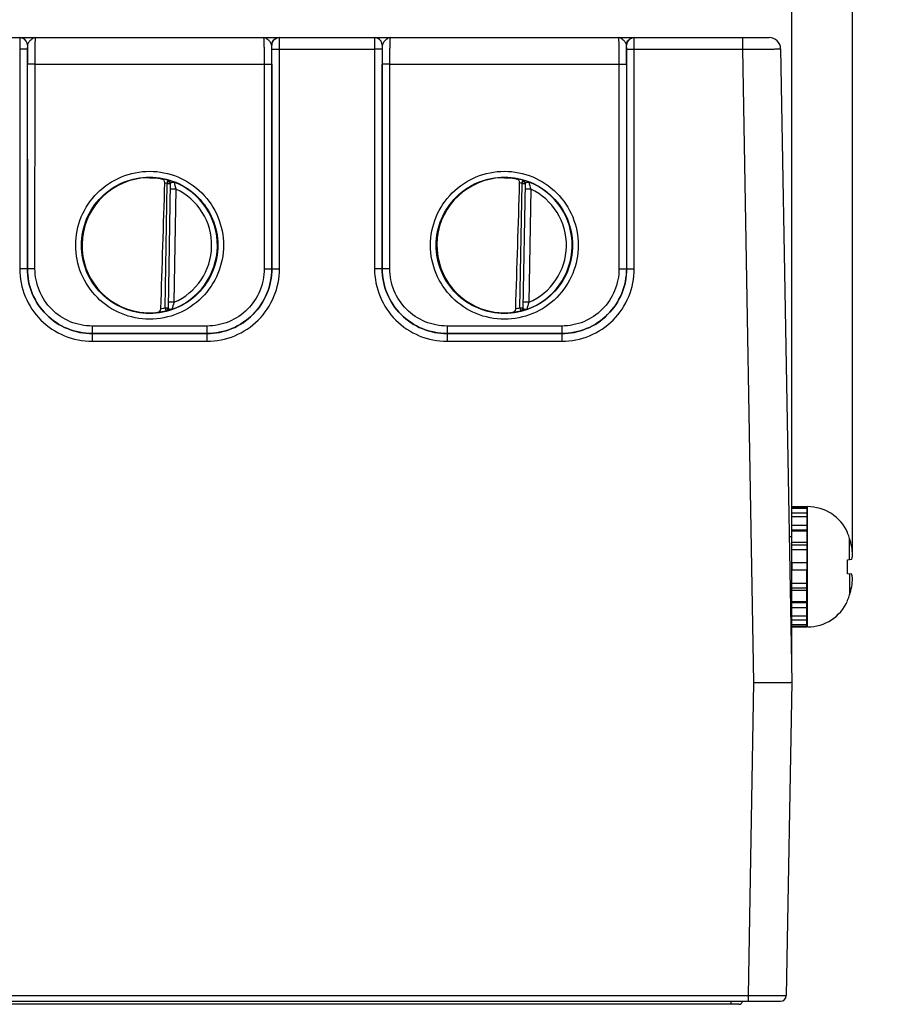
# Model space of a CAD drawing. Header units: inches. Extents: x 0 to 34, y 0 to 22.
# Tile 61 of 117: x 20.3 to 22.5, y 6.4 to 9. Entities that reach past the tile are written whole.
import ezdxf

# ---------------------------------------------------------------- set-up
doc = ezdxf.new("R2010")
doc.units = ezdxf.units.IN
doc.header["$LTSCALE"] = 1.87
doc.header["$MEASUREMENT"] = 0
doc.layers.get('0').update_dxf_attribs({"linetype": 'CONTINUOUS'})
for name, color, linetype in [('02___PRT_ALL_AXES', 7, 'CONTINUOUS'), ('03___PRT_ALL_CURVES', 7, 'CONTINUOUS'), ('06___PRT_ALL_SURFS', 7, 'CONTINUOUS'), ('DIMENSIONS', 7, 'CONTINUOUS')]:
    doc.layers.add(name, color=color, linetype=linetype)
doc.styles.get("Standard").update_dxf_attribs({"font": 'txt', "width": 0.8})
doc.dimstyles.new('DIMSTYLE_1', dxfattribs={"dimtxt": 0.125, "dimasz": 0.18, "dimexe": 0.125, "dimexo": 0.0625, "dimgap": 0.03125, "dimtad": 0, "dimtih": 1, "dimtoh": 1, "dimdsep": 46, "dimtxsty": 'STANDARD', "dimblk": '_FILLED', "dimblk1": '_FILLED', "dimblk2": '_FILLED', "dimcen": 0.09, "dimazin": 2, "dimtp": 0.001, "dimtm": 0.001, "dimtfac": 1, "dimtofl": 0, "dimtmove": 0, "dimatfit": 3, "dimldrblk": '_FILLED', "dimfxl": 1, "dimtolj": 1, "dimarcsym": 0})

# ---------------------------------------------------------------- blocks, each defined once
blk = doc.blocks.new('*D3')
at = {"layer": 'DIMENSIONS', "color": 2, "linetype": 'CONTINUOUS'}
blk.add_line((22.2756, 7.2952), (22.2756, 9.6092), dxfattribs=at)
at = {"layer": 'DIMENSIONS', "color": 2, "linetype": 'CONTINUOUS', "insert": (22.2131, 9.6717), "char_height": 0.125, "width": 1.425, "attachment_point": 1, "rotation": 90, "line_spacing_factor": 0.9}
blk.add_mtext('178.15{\\ftxt.shx;\\W1.000000;\\H0.125000; }[7.014]', dxfattribs=at)
blk = doc.blocks.new('_FILLED')
at = {"color": 0, "linetype": 'BYBLOCK'}
blk.add_solid([(0, 0), (-1, 0.174), (-1, -0.174)], dxfattribs=at)
blk = doc.blocks.new('*D4')
at = {"layer": 'DIMENSIONS', "color": 2, "linetype": 'CONTINUOUS'}
blk.add_line((22.4351, 7.5665), (22.4351, 9.6092), dxfattribs=at)
at = {"layer": 'DIMENSIONS', "color": 2, "linetype": 'CONTINUOUS', "insert": (22.3726, 9.6717), "char_height": 0.125, "width": 1.325, "attachment_point": 1, "rotation": 90, "line_spacing_factor": 0.9}
blk.add_mtext('182.2{\\ftxt.shx;\\W1.000000;\\H0.125000; }[7.173]', dxfattribs=at)

msp = doc.modelspace()

# ---------------------------------------------------------------- linework, layer by layer
at = {"color": 7, "linetype": 'CONTINUOUS'}
for p, q in [((20.0029, 8.9217), (20.2522, 8.9217)), ((20.2522, 8.9217), (20.2521, 8.8914)), ((20.2526, 8.9217), (20.9325, 8.9217)), ((20.2722, 8.9017), (20.2721, 8.8916)), ((20.2726, 8.9017), (20.2722, 8.9017)), ((20.9129, 8.9017), (20.9125, 8.9017)), ((20.9131, 8.8916), (20.9129, 8.9017)), ((20.9329, 8.9217), (21.1822, 8.9217)), ((20.933, 8.8914), (20.9329, 8.9217)), ((21.1822, 8.9217), (21.1821, 8.8914)), ((21.1826, 8.9217), (21.8625, 8.9217)), ((21.2022, 8.9017), (21.2021, 8.8916)), ((21.2026, 8.9017), (21.2022, 8.9017)), ((21.8429, 8.9017), (21.8425, 8.9017)), ((21.8431, 8.8916), (21.8429, 8.9017)), ((21.8629, 8.9217), (22.2166, 8.9217)), ((21.863, 8.8914), (21.8629, 8.9217)), ((22.1466, 8.9217), (22.1466, 8.8914)), ((20.2721, 8.8916), (20.2521, 8.8914)), ((20.2521, 8.8914), (20.2522, 8.316)), ((20.2721, 8.8916), (20.2722, 8.3162)), ((20.913, 8.3162), (20.9131, 8.8916)), ((20.9131, 8.8916), (20.933, 8.8914)), ((20.933, 8.8914), (21.1821, 8.8914)), ((20.933, 8.316), (20.933, 8.8914)), ((21.2021, 8.8916), (21.1821, 8.8914)), ((21.1821, 8.8914), (21.1822, 8.316)), ((21.2021, 8.8916), (21.2022, 8.3162)), ((21.843, 8.3162), (21.8431, 8.8916)), ((21.8431, 8.8916), (21.863, 8.8914)), ((21.863, 8.8914), (22.1466, 8.8914)), ((21.863, 8.316), (21.863, 8.8914)), ((22.1466, 8.8914), (22.1755, 7.2318)), ((22.2466, 8.8922), (22.2756, 7.2327)), ((20.2722, 8.3163), (20.2723, 8.8524)), ((20.2923, 8.8523), (20.2723, 8.8524)), ((20.2922, 8.3161), (20.2923, 8.8523)), ((20.2923, 8.8523), (20.8928, 8.8523)), ((20.8928, 8.8523), (20.9128, 8.8524)), ((20.8928, 8.8523), (20.8929, 8.3161)), ((20.9128, 8.8524), (20.9129, 8.3163)), ((21.2022, 8.3163), (21.2023, 8.8524)), ((21.2223, 8.8523), (21.2023, 8.8524)), ((21.2222, 8.3161), (21.2223, 8.8523)), ((21.2223, 8.8523), (21.8228, 8.8523)), ((21.8228, 8.8523), (21.8428, 8.8524)), ((21.8228, 8.8523), (21.8229, 8.3161)), ((21.8428, 8.8524), (21.8429, 8.3163)), ((20.6382, 8.5394), (20.6406, 8.5478)), ((20.6406, 8.5478), (20.6406, 8.5481)), ((20.6406, 8.5481), (20.6442, 8.5473)), ((20.6469, 8.5396), (20.6412, 8.2133)), ((20.6469, 8.5393), (20.6466, 8.5413)), ((21.5682, 8.5394), (21.5706, 8.5478)), ((21.5706, 8.5478), (21.5706, 8.5481)), ((21.5706, 8.5481), (21.5742, 8.5473)), ((21.5769, 8.5396), (21.5712, 8.2133)), ((21.5769, 8.5393), (21.5766, 8.5413)), ((20.6333, 8.2138), (20.639, 8.5385)), ((20.6446, 8.5384), (20.639, 8.5385)), ((20.6469, 8.5384), (20.6446, 8.5384)), ((20.6616, 8.5248), (20.6466, 8.5251)), ((20.6616, 8.5248), (20.6565, 8.2282)), ((21.5633, 8.2138), (21.569, 8.5385)), ((21.5746, 8.5384), (21.569, 8.5385)), ((21.5769, 8.5384), (21.5746, 8.5384)), ((21.5916, 8.5248), (21.5766, 8.5251)), ((21.5916, 8.5248), (21.5865, 8.2282)), ((20.2722, 8.3162), (20.2522, 8.316)), ((20.2722, 8.3162), (20.2722, 8.3163)), ((20.2922, 8.3161), (20.2722, 8.3163)), ((20.8929, 8.3161), (20.9129, 8.3163)), ((20.913, 8.3162), (20.9129, 8.3163)), ((20.913, 8.3162), (20.933, 8.316)), ((21.2022, 8.3162), (21.1822, 8.316)), ((21.2022, 8.3162), (21.2022, 8.3163)), ((21.2222, 8.3161), (21.2022, 8.3163)), ((21.8229, 8.3161), (21.8429, 8.3163)), ((21.843, 8.3162), (21.8429, 8.3163)), ((21.843, 8.3162), (21.863, 8.316)), ((20.6333, 8.2138), (20.6412, 8.2136)), ((20.6333, 8.2138), (20.6352, 8.2061)), ((20.6366, 8.2066), (20.6352, 8.2061)), ((20.6378, 8.2062), (20.6352, 8.2058)), ((20.6352, 8.2058), (20.6352, 8.2061)), ((20.6411, 8.2065), (20.6411, 8.2091)), ((20.6565, 8.2282), (20.6415, 8.2284)), ((21.5633, 8.2138), (21.5712, 8.2136)), ((21.5633, 8.2138), (21.5652, 8.2061)), ((21.5666, 8.2066), (21.5652, 8.2061)), ((21.5678, 8.2062), (21.5652, 8.2058)), ((21.5652, 8.2058), (21.5652, 8.2061)), ((21.5711, 8.2065), (21.5711, 8.2091)), ((21.5865, 8.2282), (21.5715, 8.2284)), ((20.7429, 8.1661), (20.4422, 8.1661)), ((20.4422, 8.1661), (20.4422, 8.1463)), ((20.7429, 8.1661), (20.7429, 8.1463)), ((21.6729, 8.1661), (21.3722, 8.1661)), ((21.3722, 8.1661), (21.3722, 8.1463)), ((21.6729, 8.1661), (21.6729, 8.1463)), ((20.4422, 8.1463), (20.743, 8.1463)), ((20.7429, 8.1463), (20.4422, 8.1463)), ((20.4422, 8.1463), (20.4422, 8.1463)), ((20.4422, 8.1463), (20.4422, 8.1261)), ((20.743, 8.1463), (20.7429, 8.1463)), ((20.743, 8.1463), (20.743, 8.1261)), ((21.3722, 8.1463), (21.673, 8.1463)), ((21.6729, 8.1463), (21.3722, 8.1463)), ((21.3722, 8.1463), (21.3722, 8.1463)), ((21.3722, 8.1463), (21.3722, 8.1261)), ((21.673, 8.1463), (21.6729, 8.1463)), ((21.673, 8.1463), (21.673, 8.1261)), ((20.4422, 8.1261), (20.743, 8.1261)), ((21.3722, 8.1261), (21.673, 8.1261)), ((22.2756, 7.692), (22.2756, 7.6929)), ((22.2756, 7.692), (22.3149, 7.692)), ((22.2756, 7.5467), (22.2756, 7.692)), ((22.2756, 7.6886), (22.3149, 7.6886)), ((22.3149, 7.6929), (22.3149, 7.527)), ((22.3169, 7.378), (22.3169, 7.6929)), ((22.2756, 7.6767), (22.3149, 7.6767)), ((22.2756, 7.6669), (22.3149, 7.6669)), ((22.2756, 7.6446), (22.3149, 7.6446)), ((22.2756, 7.6142), (22.2689, 7.6142)), ((22.2756, 7.6319), (22.3149, 7.6319)), ((22.2756, 7.6296), (22.3149, 7.6296)), ((22.4222, 7.6233), (22.4222, 7.6252)), ((22.2756, 7.5994), (22.3149, 7.5994)), ((22.2756, 7.5926), (22.3149, 7.5926)), ((22.4273, 7.5543), (22.4273, 7.6094)), ((22.2756, 7.581), (22.3149, 7.581)), ((22.2756, 7.5467), (22.3149, 7.5467)), ((22.2756, 7.5466), (22.2756, 7.527)), ((22.2756, 7.5465), (22.3149, 7.5465)), ((22.4222, 7.5537), (22.433, 7.5549)), ((22.4222, 7.5172), (22.4222, 7.5537)), ((22.2756, 7.527), (22.3149, 7.527)), ((22.433, 7.516), (22.4222, 7.5172)), ((22.4273, 7.5166), (22.4273, 7.4615)), ((22.2756, 7.4567), (22.2717, 7.4567)), ((22.4222, 7.4457), (22.4222, 7.4475)), ((22.2756, 7.378), (22.2756, 7.3797)), ((22.3149, 7.3797), (22.3149, 7.378)), ((22.1755, 7.2318), (22.1612, 6.4118)), ((22.2756, 7.2327), (22.2612, 6.4117)), ((15.3753, 6.4118), (22.1612, 6.4118)), ((22.1612, 6.4118), (22.1612, 6.3969)), ((22.1612, 6.4118), (22.2612, 6.4117)), ((15.2903, 6.3969), (22.2462, 6.3969)), ((22.1373, 6.3889), (15.4138, 6.3889)), ((22.1172, 6.3889), (22.1172, 6.3969))]:
    msp.add_line(p, q, dxfattribs=at)
for centre, radius, start, end in [((20.2526, 8.9015), 0.0201, 72.0623, 89.9346), ((20.2526, 8.9018), 0.0199, 67.8298, 72.0141), ((20.2526, 8.9017), 0.02, 359.9972, 67.8317), ((20.2522, 8.9017), 0.02, 359.9974, 64.1397), ((24.8493, 8.8524), 4.577, 179.3838, 179.9999), ((16.7374, 8.8546), 4.1754, 359.9705, 0.6458), ((20.9329, 8.9017), 0.02, 131.2073, 180.0045), ((20.9329, 8.9017), 0.02, 89.9953, 131.2252), ((20.9326, 8.9015), 0.0201, 90.0654, 107.9377), ((21.1826, 8.9015), 0.0201, 72.0623, 89.9346), ((21.1826, 8.9018), 0.0199, 67.8298, 72.0141), ((21.1826, 8.9017), 0.02, 359.9972, 67.8317), ((21.1822, 8.9017), 0.02, 359.9974, 64.1397), ((25.7793, 8.8524), 4.577, 179.3838, 179.9999), ((17.6674, 8.8546), 4.1754, 359.9705, 0.6458), ((21.8629, 8.9017), 0.02, 131.2073, 180.0045), ((21.8629, 8.9017), 0.02, 89.9953, 131.2252), ((21.8626, 8.9015), 0.0201, 90.0654, 107.9377), ((22.2166, 8.8917), 0.03, 1, 89.9988), ((20.5917, 8.3846), 0.1702, 89.6934, 97.5978), ((-103.5807, 12.2481), 124.2685, 358.138477, 358.290506), ((20.5926, 8.3777), 0.1768, 74.2378, 79.1727), ((20.5926, 8.3777), 0.1681, 74.2378, 76.2776), ((20.6382, 8.5394), 0.00873, 55.5064, 74.1708), ((20.6142, 8.4366), 0.1148, 72.7194, 74.8209), ((20.6412, 8.5398), 0.00563, 15.7455, 21.791), ((20.6382, 8.5394), 0.0087, 8.0021, 17.7693), ((20.6382, 8.5394), 0.00866, 359.0267, 8.0225), ((20.6042, 8.4041), 0.1487, 69.2845, 72.762), ((20.5926, 8.3777), 0.1776, 289.2017, 68.7984), ((20.9426, 8.6089), 0.2933, 192.9468, 196.6625), ((21.5217, 8.3846), 0.1702, 89.6934, 97.5978), ((-102.6507, 12.2481), 124.2685, 358.138477, 358.290506), ((21.5226, 8.3777), 0.1768, 74.2378, 79.1727), ((21.5226, 8.3777), 0.1681, 74.2378, 76.2776), ((21.5682, 8.5394), 0.00873, 55.5064, 74.1708), ((21.5442, 8.4366), 0.1148, 72.7194, 74.8209), ((21.5712, 8.5398), 0.00563, 15.7455, 21.791), ((21.5682, 8.5394), 0.0087, 8.0021, 17.7693), ((21.5682, 8.5394), 0.00866, 359.0267, 8.0225), ((21.5342, 8.4041), 0.1487, 69.2845, 72.762), ((21.5226, 8.3777), 0.1776, 289.2017, 68.7984), ((21.8726, 8.6089), 0.2933, 192.9468, 196.6625), ((20.5926, 8.3777), 0.1626, 293.1447, 64.8553), ((21.5226, 8.3777), 0.1626, 293.1447, 64.8553), ((20.5926, 8.3777), 0.1768, 277.0061, 283.9694), ((20.5926, 8.3777), 0.1689, 280.096, 283.9697), ((20.6333, 8.2138), 0.00793, 294.6328, 298.4643), ((20.6334, 8.2137), 0.00784, 298.4629, 302.3659), ((20.6333, 8.2134), 0.00786, 327.3032, 341.1201), ((20.6333, 8.2138), 0.00787, 330.6201, 338.5342), ((20.6333, 8.2138), 0.00788, 338.5748, 348.4062), ((20.6332, 8.2134), 0.00801, 341.1292, 350.9296), ((20.6333, 8.2138), 0.00789, 348.3842, 358.9655), ((20.6334, 8.2134), 0.0078, 350.9183, 358.966), ((20.9277, 8.1363), 0.2863, 161.2923, 165.0978), ((21.5226, 8.3777), 0.1768, 277.0061, 283.9694), ((21.5226, 8.3777), 0.1689, 280.096, 283.9697), ((21.5633, 8.2138), 0.00793, 294.6328, 298.4643), ((21.5634, 8.2137), 0.00784, 298.4629, 302.3659), ((21.5633, 8.2134), 0.00786, 327.3032, 341.1201), ((21.5633, 8.2138), 0.00787, 330.6201, 338.5342), ((21.5633, 8.2138), 0.00788, 338.5748, 348.4062), ((21.5632, 8.2134), 0.00801, 341.1292, 350.9296), ((21.5633, 8.2138), 0.00789, 348.3842, 358.9655), ((21.5634, 8.2134), 0.0078, 350.9183, 358.966), ((21.8577, 8.1363), 0.2863, 161.2923, 165.0978), ((20.5914, 8.3704), 0.1698, 260.3921, 270.4028), ((20.5915, 8.3666), 0.166, 270.3799, 277.8478), ((21.5214, 8.3704), 0.1698, 260.3921, 270.4028), ((21.5215, 8.3666), 0.166, 270.3799, 277.8478), ((22.3169, 7.5772), 0.1157, 24.4946, 90), ((22.3091, 7.6221), 0.00787, 318.4951, 360), ((22.3125, 7.5749), 0.1199, 16.7057, 23.8165), ((22.1811, 7.5355), 0.2571, 11.5959, 16.7092), ((22.1812, 7.5355), 0.257, 13.8932, 14.7919), ((22.1811, 7.5355), 0.2571, 11.595, 13.0903), ((22.245, 7.557), 0.1904, 2.9669, 9.1137), ((22.1811, 7.5354), 0.2571, 343.2908, 348.4041), ((22.1811, 7.5354), 0.2571, 346.9097, 348.405), ((22.2452, 7.5139), 0.1901, 350.882, 357.0374), ((22.3125, 7.496), 0.1199, 336.1835, 343.2943), ((22.1812, 7.5354), 0.257, 345.2081, 346.1068), ((22.3091, 7.4488), 0.00787, 0, 41.6998), ((22.3169, 7.4936), 0.1157, 270, 335.5054), ((22.2462, 6.4119), 0.015, 270.0029, 359), ((22.1373, 6.3988), 0.00984, 270, 348.7286)]:
    msp.add_arc(centre, radius, start, end, dxfattribs=at)
for centre in [(20.5926, 8.3777), (21.5226, 8.3777)]:
    msp.add_ellipse(centre, major_axis=(0, 0.1771), ratio=1, start_param=0.132587, end_param=2.974099, dxfattribs=at)
for points in [[(20.261, 8.9196), (20.2583, 8.9209), (20.2552, 8.9217), (20.2522, 8.9217)], [(20.9125, 8.9017), (20.9125, 8.9058), (20.9139, 8.9101), (20.9164, 8.9134)], [(20.9164, 8.9134), (20.9188, 8.9167), (20.9224, 8.9194), (20.9264, 8.9207)], [(21.191, 8.9196), (21.1883, 8.9209), (21.1852, 8.9217), (21.1822, 8.9217)], [(21.8425, 8.9017), (21.8425, 8.9058), (21.8439, 8.9101), (21.8464, 8.9134)], [(21.8464, 8.9134), (21.8488, 8.9167), (21.8524, 8.9194), (21.8564, 8.9207)], [(20.6395, 8.5419), (20.6389, 8.5412), (20.6385, 8.5403), (20.6382, 8.5394)], [(20.6382, 8.5394), (20.6386, 8.5393), (20.639, 8.5389), (20.639, 8.5385)], [(20.6456, 8.5444), (20.6444, 8.5462), (20.6426, 8.5476), (20.6406, 8.5481)], [(20.6465, 8.5421), (20.6459, 8.5439), (20.6447, 8.5455), (20.6431, 8.5466)], [(20.6469, 8.5396), (20.6469, 8.5413), (20.6464, 8.543), (20.6456, 8.5444)], [(21.5695, 8.5419), (21.5689, 8.5412), (21.5685, 8.5403), (21.5682, 8.5394)], [(21.5682, 8.5394), (21.5686, 8.5393), (21.569, 8.5389), (21.569, 8.5385)], [(21.5756, 8.5444), (21.5744, 8.5462), (21.5726, 8.5476), (21.5706, 8.5481)], [(21.5765, 8.5421), (21.5759, 8.5439), (21.5747, 8.5455), (21.5731, 8.5466)], [(21.5769, 8.5396), (21.5769, 8.5413), (21.5764, 8.543), (21.5756, 8.5444)], [(20.6399, 8.2091), (20.6389, 8.2075), (20.6371, 8.2062), (20.6352, 8.2058)], [(20.6402, 8.2099), (20.6396, 8.2088), (20.6386, 8.2078), (20.6375, 8.2071)], [(21.5699, 8.2091), (21.5689, 8.2075), (21.5671, 8.2062), (21.5652, 8.2058)], [(21.5702, 8.2099), (21.5696, 8.2088), (21.5686, 8.2078), (21.5675, 8.2071)]]:
    msp.add_open_spline(points, degree=3, dxfattribs=at)
for points, knots in [([(20.2939, 8.9217), (20.2917, 8.9217), (20.2868, 8.9202), (20.2808, 8.9153), (20.2763, 8.9101), (20.2735, 8.9054), (20.2727, 8.9029), (20.2726, 8.9017)], [0, 0, 0, 0, 0.21605, 0.469494, 0.749549, 0.882982, 1, 1, 1, 1]), ([(20.2923, 8.8523), (20.2923, 8.8568), (20.2923, 8.8656), (20.2924, 8.8785), (20.2926, 8.8904), (20.2928, 8.9007), (20.293, 8.9083), (20.2931, 8.9133), (20.2933, 8.9162), (20.2934, 8.9184), (20.2935, 8.9202), (20.2937, 8.921), (20.2938, 8.9217), (20.2939, 8.9217)], [0, 0, 0, 0, 0.195329, 0.382947, 0.555705, 0.707021, 0.831139, 0.881482, 0.923355, 0.956365, 0.980216, 0.994723, 1, 1, 1, 1]), ([(20.8912, 8.9217), (20.8914, 8.9217), (20.8914, 8.921), (20.8916, 8.9202), (20.8917, 8.9184), (20.8918, 8.9162), (20.892, 8.9133), (20.8922, 8.9083), (20.8924, 8.9007), (20.8926, 8.8904), (20.8927, 8.8785), (20.8928, 8.8656), (20.8928, 8.8568), (20.8928, 8.8523)], [0, 0, 0, 0, 0.005277, 0.019785, 0.043638, 0.076649, 0.118521, 0.168864, 0.292977, 0.444288, 0.617043, 0.804662, 1, 1, 1, 1]), ([(20.9125, 8.9017), (20.9125, 8.9029), (20.9116, 8.9054), (20.9089, 8.9101), (20.9044, 8.9153), (20.8983, 8.9202), (20.8935, 8.9217), (20.8912, 8.9217)], [0, 0, 0, 0, 0.117062, 0.250509, 0.530543, 0.783966, 1, 1, 1, 1]), ([(21.2239, 8.9217), (21.2217, 8.9217), (21.2168, 8.9202), (21.2108, 8.9153), (21.2063, 8.9101), (21.2035, 8.9054), (21.2027, 8.9029), (21.2026, 8.9017)], [0, 0, 0, 0, 0.21605, 0.469494, 0.749549, 0.882982, 1, 1, 1, 1]), ([(21.2223, 8.8523), (21.2223, 8.8568), (21.2223, 8.8656), (21.2224, 8.8785), (21.2226, 8.8904), (21.2228, 8.9007), (21.223, 8.9083), (21.2231, 8.9133), (21.2233, 8.9162), (21.2234, 8.9184), (21.2235, 8.9202), (21.2237, 8.921), (21.2238, 8.9217), (21.2239, 8.9217)], [0, 0, 0, 0, 0.195329, 0.382947, 0.555705, 0.707021, 0.831139, 0.881482, 0.923355, 0.956365, 0.980216, 0.994723, 1, 1, 1, 1]), ([(21.8212, 8.9217), (21.8214, 8.9217), (21.8214, 8.921), (21.8216, 8.9202), (21.8217, 8.9184), (21.8218, 8.9162), (21.822, 8.9133), (21.8222, 8.9083), (21.8224, 8.9007), (21.8226, 8.8904), (21.8227, 8.8785), (21.8228, 8.8656), (21.8228, 8.8568), (21.8228, 8.8523)], [0, 0, 0, 0, 0.005277, 0.019785, 0.043638, 0.076649, 0.118521, 0.168864, 0.292977, 0.444288, 0.617043, 0.804662, 1, 1, 1, 1]), ([(21.8425, 8.9017), (21.8425, 8.9029), (21.8416, 8.9054), (21.8389, 8.9101), (21.8344, 8.9153), (21.8283, 8.9202), (21.8235, 8.9217), (21.8212, 8.9217)], [0, 0, 0, 0, 0.117062, 0.250509, 0.530543, 0.783966, 1, 1, 1, 1]), ([(22.1466, 8.8914), (22.1531, 8.8914), (22.1658, 8.8915), (22.1844, 8.8916), (22.2014, 8.8917), (22.2144, 8.8918), (22.2236, 8.8919), (22.2295, 8.8919), (22.2345, 8.892), (22.2387, 8.892), (22.2416, 8.8921), (22.2435, 8.8921), (22.2446, 8.8921), (22.2454, 8.8921), (22.2461, 8.8921), (22.2463, 8.8922), (22.2466, 8.8921), (22.2466, 8.8922)], [0, 0, 0, 0, 0.195083, 0.38267, 0.555554, 0.70709, 0.772992, 0.831455, 0.881905, 0.923869, 0.956928, 0.970021, 0.980777, 0.989166, 0.995172, 0.998786, 1, 1, 1, 1]), ([(20.5926, 8.184), (20.5674, 8.184), (20.5165, 8.1941), (20.4521, 8.2372), (20.4089, 8.3017), (20.3938, 8.3778), (20.4089, 8.4538), (20.4521, 8.5183), (20.5165, 8.5614), (20.5674, 8.5715), (20.5926, 8.5715)], [0, 0, 0, 0, 0.124933, 0.249917, 0.374951, 0.499997, 0.625043, 0.750079, 0.875065, 1, 1, 1, 1]), ([(20.5926, 8.5715), (20.6177, 8.5715), (20.6687, 8.5614), (20.733, 8.5183), (20.7762, 8.4538), (20.7913, 8.3778), (20.7762, 8.3017), (20.7331, 8.2372), (20.6687, 8.1941), (20.6177, 8.184), (20.5926, 8.184)], [0, 0, 0, 0, 0.124933, 0.249917, 0.374951, 0.499998, 0.625044, 0.750079, 0.875065, 1, 1, 1, 1]), ([(21.5226, 8.184), (21.4974, 8.184), (21.4465, 8.1941), (21.3821, 8.2372), (21.3389, 8.3017), (21.3238, 8.3778), (21.3389, 8.4538), (21.3821, 8.5183), (21.4465, 8.5614), (21.4974, 8.5715), (21.5226, 8.5715)], [0, 0, 0, 0, 0.124933, 0.249917, 0.374951, 0.499997, 0.625043, 0.750079, 0.875065, 1, 1, 1, 1]), ([(21.5226, 8.5715), (21.5477, 8.5715), (21.5987, 8.5614), (21.663, 8.5183), (21.7062, 8.4538), (21.7213, 8.3778), (21.7062, 8.3017), (21.6631, 8.2372), (21.5987, 8.1941), (21.5477, 8.184), (21.5226, 8.184)], [0, 0, 0, 0, 0.124933, 0.249917, 0.374951, 0.499998, 0.625044, 0.750079, 0.875065, 1, 1, 1, 1]), ([(20.5926, 8.1989), (20.5693, 8.1989), (20.5224, 8.2082), (20.463, 8.2479), (20.4232, 8.3074), (20.4092, 8.3776), (20.4232, 8.4478), (20.463, 8.5073), (20.5224, 8.547), (20.5693, 8.5563), (20.5926, 8.5563)], [0, 0, 0, 0, 0.124933, 0.249918, 0.374952, 0.499997, 0.625043, 0.750078, 0.875065, 1, 1, 1, 1]), ([(20.5926, 8.5563), (20.6158, 8.5563), (20.6628, 8.547), (20.7222, 8.5073), (20.762, 8.4478), (20.7759, 8.3776), (20.762, 8.3074), (20.7222, 8.2479), (20.6628, 8.2082), (20.6158, 8.1989), (20.5926, 8.1989)], [0, 0, 0, 0, 0.124934, 0.249918, 0.374952, 0.499998, 0.625043, 0.750079, 0.875065, 1, 1, 1, 1]), ([(20.5926, 8.5548), (20.5957, 8.5548), (20.6068, 8.5544), (20.6179, 8.5529), (20.6258, 8.5513)], [0, 0, 0, 0, 0.277706, 1, 1, 1, 1]), ([(20.6324, 8.541), (20.6325, 8.5434), (20.6317, 8.5471), (20.6285, 8.5503), (20.6267, 8.5511), (20.6258, 8.5513)], [0, 0, 0, 0, 0.557298, 0.786741, 1, 1, 1, 1]), ([(20.6433, 8.5443), (20.6426, 8.5443), (20.6411, 8.5438), (20.64, 8.5426), (20.6395, 8.5419)], [0, 0, 0, 0, 0.459094, 1, 1, 1, 1]), ([(20.6464, 8.5419), (20.6462, 8.5425), (20.6454, 8.5438), (20.644, 8.5443), (20.6433, 8.5443)], [0, 0, 0, 0, 0.527899, 1, 1, 1, 1]), ([(20.6469, 8.5396), (20.6469, 8.5402), (20.6482, 8.5415), (20.6506, 8.5425), (20.6535, 8.5434), (20.6558, 8.5435), (20.6568, 8.5432)], [0, 0, 0, 0, 0.161609, 0.417761, 0.718475, 1, 1, 1, 1]), ([(21.5226, 8.1989), (21.4993, 8.1989), (21.4524, 8.2082), (21.393, 8.2479), (21.3532, 8.3074), (21.3392, 8.3776), (21.3532, 8.4478), (21.393, 8.5073), (21.4524, 8.547), (21.4993, 8.5563), (21.5226, 8.5563)], [0, 0, 0, 0, 0.124933, 0.249918, 0.374952, 0.499997, 0.625043, 0.750078, 0.875065, 1, 1, 1, 1]), ([(21.5226, 8.5563), (21.5458, 8.5563), (21.5928, 8.547), (21.6522, 8.5073), (21.692, 8.4478), (21.7059, 8.3776), (21.692, 8.3074), (21.6522, 8.2479), (21.5928, 8.2082), (21.5458, 8.1989), (21.5226, 8.1989)], [0, 0, 0, 0, 0.124934, 0.249918, 0.374952, 0.499998, 0.625043, 0.750079, 0.875065, 1, 1, 1, 1]), ([(21.5226, 8.5548), (21.5257, 8.5548), (21.5368, 8.5544), (21.5479, 8.5529), (21.5558, 8.5513)], [0, 0, 0, 0, 0.277706, 1, 1, 1, 1]), ([(21.5624, 8.541), (21.5625, 8.5434), (21.5617, 8.5471), (21.5585, 8.5503), (21.5567, 8.5511), (21.5558, 8.5513)], [0, 0, 0, 0, 0.557298, 0.786741, 1, 1, 1, 1]), ([(21.5733, 8.5443), (21.5726, 8.5443), (21.5711, 8.5438), (21.57, 8.5426), (21.5695, 8.5419)], [0, 0, 0, 0, 0.459094, 1, 1, 1, 1]), ([(21.5764, 8.5419), (21.5762, 8.5425), (21.5754, 8.5438), (21.574, 8.5443), (21.5733, 8.5443)], [0, 0, 0, 0, 0.527899, 1, 1, 1, 1]), ([(21.5769, 8.5396), (21.5769, 8.5402), (21.5782, 8.5415), (21.5806, 8.5425), (21.5835, 8.5434), (21.5858, 8.5435), (21.5868, 8.5432)], [0, 0, 0, 0, 0.161609, 0.417761, 0.718475, 1, 1, 1, 1]), ([(20.2522, 8.316), (20.2522, 8.2913), (20.2621, 8.2414), (20.3043, 8.1783), (20.3675, 8.136), (20.4175, 8.1261), (20.4422, 8.1261)], [0, 0, 0, 0, 0.249965, 0.499992, 0.750023, 1, 1, 1, 1]), ([(20.4422, 8.1463), (20.4201, 8.1463), (20.3754, 8.1552), (20.3189, 8.193), (20.2811, 8.2495), (20.2722, 8.2942), (20.2722, 8.3163)], [0, 0, 0, 0, 0.249985, 0.5, 0.750014, 1, 1, 1, 1]), ([(20.2722, 8.3162), (20.2722, 8.2941), (20.281, 8.2494), (20.3189, 8.1929), (20.3754, 8.1551), (20.4201, 8.1463), (20.4422, 8.1463)], [0, 0, 0, 0, 0.249967, 0.499993, 0.750024, 1, 1, 1, 1]), ([(20.4422, 8.1661), (20.4227, 8.1661), (20.3832, 8.1739), (20.3334, 8.2073), (20.3, 8.2572), (20.2922, 8.2966), (20.2922, 8.3161)], [0, 0, 0, 0, 0.249987, 0.500004, 0.750017, 1, 1, 1, 1]), ([(20.9129, 8.3163), (20.9129, 8.2942), (20.904, 8.2495), (20.8662, 8.193), (20.8097, 8.1552), (20.765, 8.1463), (20.7429, 8.1463)], [0, 0, 0, 0, 0.249984, 0.499998, 0.750013, 1, 1, 1, 1]), ([(20.8929, 8.3161), (20.8929, 8.2966), (20.8851, 8.2572), (20.8517, 8.2073), (20.8019, 8.1739), (20.7624, 8.1661), (20.7429, 8.1661)], [0, 0, 0, 0, 0.249981, 0.499994, 0.750011, 1, 1, 1, 1]), ([(20.743, 8.1463), (20.7651, 8.1463), (20.8098, 8.1551), (20.8663, 8.1929), (20.9041, 8.2494), (20.913, 8.2941), (20.913, 8.3162)], [0, 0, 0, 0, 0.249975, 0.500006, 0.750033, 1, 1, 1, 1]), ([(20.743, 8.1261), (20.7677, 8.1261), (20.8176, 8.136), (20.8808, 8.1783), (20.9231, 8.2414), (20.933, 8.2913), (20.933, 8.316)], [0, 0, 0, 0, 0.249976, 0.500007, 0.750034, 1, 1, 1, 1]), ([(21.1822, 8.316), (21.1822, 8.2913), (21.1921, 8.2414), (21.2343, 8.1783), (21.2975, 8.136), (21.3475, 8.1261), (21.3722, 8.1261)], [0, 0, 0, 0, 0.249965, 0.499992, 0.750023, 1, 1, 1, 1]), ([(21.3722, 8.1463), (21.3501, 8.1463), (21.3054, 8.1552), (21.2489, 8.193), (21.2111, 8.2495), (21.2022, 8.2942), (21.2022, 8.3163)], [0, 0, 0, 0, 0.249985, 0.5, 0.750014, 1, 1, 1, 1]), ([(21.2022, 8.3162), (21.2022, 8.2941), (21.211, 8.2494), (21.2489, 8.1929), (21.3054, 8.1551), (21.3501, 8.1463), (21.3722, 8.1463)], [0, 0, 0, 0, 0.249967, 0.499993, 0.750024, 1, 1, 1, 1]), ([(21.3722, 8.1661), (21.3527, 8.1661), (21.3132, 8.1739), (21.2634, 8.2073), (21.23, 8.2572), (21.2222, 8.2966), (21.2222, 8.3161)], [0, 0, 0, 0, 0.249987, 0.500004, 0.750017, 1, 1, 1, 1]), ([(21.8429, 8.3163), (21.8429, 8.2942), (21.834, 8.2495), (21.7962, 8.193), (21.7397, 8.1552), (21.695, 8.1463), (21.6729, 8.1463)], [0, 0, 0, 0, 0.249984, 0.499998, 0.750013, 1, 1, 1, 1]), ([(21.8229, 8.3161), (21.8229, 8.2966), (21.8151, 8.2572), (21.7817, 8.2073), (21.7319, 8.1739), (21.6924, 8.1661), (21.6729, 8.1661)], [0, 0, 0, 0, 0.249981, 0.499994, 0.750011, 1, 1, 1, 1]), ([(21.673, 8.1463), (21.6951, 8.1463), (21.7398, 8.1551), (21.7963, 8.1929), (21.8341, 8.2494), (21.843, 8.2941), (21.843, 8.3162)], [0, 0, 0, 0, 0.249975, 0.500006, 0.750033, 1, 1, 1, 1]), ([(21.673, 8.1261), (21.6977, 8.1261), (21.7476, 8.136), (21.8108, 8.1783), (21.8531, 8.2414), (21.863, 8.2913), (21.863, 8.316)], [0, 0, 0, 0, 0.249976, 0.500007, 0.750034, 1, 1, 1, 1]), ([(20.6141, 8.2022), (20.6161, 8.2025), (20.6203, 8.2045), (20.6221, 8.209), (20.6222, 8.2114)], [0, 0, 0, 0, 0.456772, 1, 1, 1, 1]), ([(20.651, 8.21), (20.6496, 8.2095), (20.6453, 8.2081), (20.6409, 8.2069), (20.6378, 8.2062)], [0, 0, 0, 0, 0.308241, 1, 1, 1, 1]), ([(20.651, 8.21), (20.6489, 8.2093), (20.6456, 8.2102), (20.6424, 8.2115), (20.6412, 8.2127), (20.6412, 8.2133)], [0, 0, 0, 0, 0.59393, 0.845111, 1, 1, 1, 1]), ([(21.5441, 8.2022), (21.5461, 8.2025), (21.5503, 8.2045), (21.5521, 8.209), (21.5522, 8.2114)], [0, 0, 0, 0, 0.456772, 1, 1, 1, 1]), ([(21.581, 8.21), (21.5796, 8.2095), (21.5753, 8.2081), (21.5709, 8.2069), (21.5678, 8.2062)], [0, 0, 0, 0, 0.308241, 1, 1, 1, 1]), ([(21.581, 8.21), (21.5789, 8.2093), (21.5756, 8.2102), (21.5724, 8.2115), (21.5712, 8.2127), (21.5712, 8.2133)], [0, 0, 0, 0, 0.59393, 0.845111, 1, 1, 1, 1]), ([(22.433, 7.5549), (22.4332, 7.5558), (22.4342, 7.5598), (22.4348, 7.5638), (22.4351, 7.5668)], [0, 0, 0, 0, 0.253969, 1, 1, 1, 1]), ([(22.4351, 7.504), (22.435, 7.505), (22.4346, 7.5091), (22.4337, 7.5131), (22.433, 7.516)], [0, 0, 0, 0, 0.246609, 1, 1, 1, 1]), ([(22.1755, 7.2318), (22.1883, 7.2318), (22.2119, 7.2318), (22.2396, 7.232), (22.2576, 7.2321), (22.2668, 7.2323), (22.2724, 7.2324), (22.2749, 7.2326), (22.2756, 7.2327)], [0, 0, 0, 0, 0.382642, 0.707048, 0.831409, 0.92382, 0.980732, 1, 1, 1, 1])]:
    msp.add_open_spline(points, degree=3, knots=knots, dxfattribs=at)
at = {"layer": '02___PRT_ALL_AXES', "color": 7, "linetype": 'CONTINUOUS'}
for p, q in [((22.2756, 7.6929), (22.3149, 7.6929)), ((22.2756, 7.3797), (22.2756, 7.527)), ((22.3149, 7.3797), (22.3149, 7.527)), ((22.2756, 7.4923), (22.3149, 7.4923)), ((22.2756, 7.4803), (22.3149, 7.4803)), ((22.2756, 7.4737), (22.3149, 7.4737)), ((22.2756, 7.4442), (22.3149, 7.4442)), ((22.2756, 7.4413), (22.3149, 7.4413)), ((22.2756, 7.4289), (22.3149, 7.4289)), ((22.2756, 7.4066), (22.3149, 7.4066)), ((22.2756, 7.3963), (22.3149, 7.3963)), ((22.2756, 7.3837), (22.3149, 7.3837)), ((22.2756, 7.3797), (22.3149, 7.3797)), ((22.2756, 7.378), (22.3149, 7.378))]:
    msp.add_line(p, q, dxfattribs=at)
at = {"layer": '03___PRT_ALL_CURVES', "color": 4, "linetype": 'CONTINUOUS'}
msp.add_line((22.2756, 7.378), (22.2756, 7.6929), dxfattribs=at)
at = {"layer": '06___PRT_ALL_SURFS', "color": 7, "linetype": 'CONTINUOUS'}
msp.add_line((22.2756, 7.3788), (22.2756, 7.6921), dxfattribs=at)

# ---------------------------------------------------------------- dimensions: what is measured, and where the dimension line sits
at = {"layer": 'DIMENSIONS', "color": 2, "linetype": 'CONTINUOUS'}
for feature_location, offset, origin, picture, middle in [((22.2756, 7.2952), (0, 2.314), (15.2619, 7.2327), '*D3', (22.2756, 10.3842)), ((22.4351, 7.5665), (0, 2.0426), (15.2619, 7.504), '*D4', (22.4351, 10.3342))]:
    dim = msp.add_ordinate_dim(feature_location=feature_location, offset=offset, dtype=1, origin=origin, dimstyle='DIMSTYLE_1', dxfattribs=at)
    dim.commit()
    dim.dimension.update_dxf_attribs({"geometry": picture, "text_midpoint": middle})

doc.saveas('drawing.dxf')
